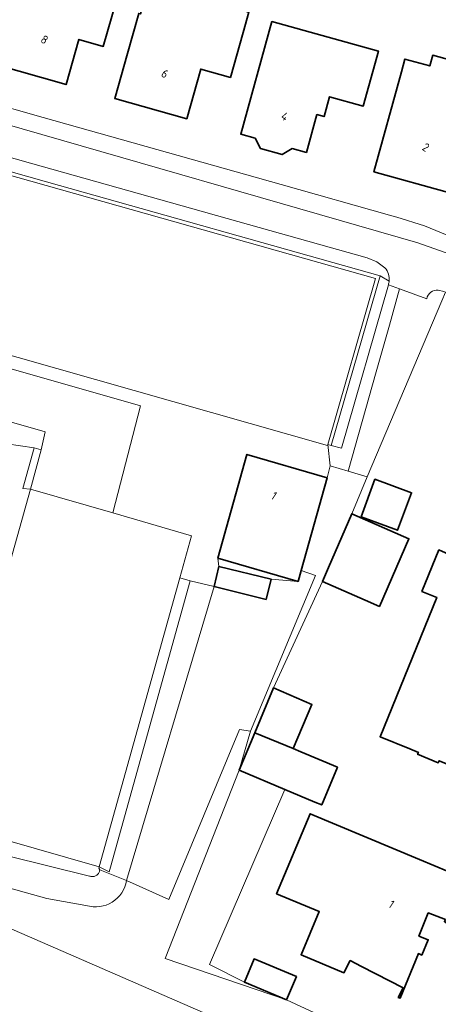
# Model space of a CAD drawing. Extents: x 184422 to 188298, y 343471 to 350189.
# Tile 124 of 256: x 185960 to 186005, y 347036 to 347142. Entities that reach past the tile are written whole.
import ezdxf
from ezdxf.enums import TextEntityAlignment as Align

# ---------------------------------------------------------------- set-up
doc = ezdxf.new("R2010")
doc.units = 0
for name, color, linetype, lineweight in [('B-WA-GR-BEPLANTING_CULTUUR_HEESTERS-GV', 252, 'Continuous', 18), ('B-WA-OG-TERREIN_CULTUURSCHEIDING-GV', 252, 'Continuous', 18), ('B-WA-OG-TERREIN_ERF-GV', 252, 'Continuous', 18), ('B-WA-VH-VERHARDING_BETONSTRAATSTEEN-GV', 252, 'Continuous', 18), ('B-WA-VH-VERHARDING_HALFVERHARDING-GV', 252, 'Continuous', 18), ('B-WA-VH-VERHARDING_HALFVERHARDING_GRIND-GV', 252, 'Continuous', 18), ('B-WA-VH-VERHARDING_OPEN-GV', 252, 'Continuous', 18), ('B-WA-VH-VERHARDING_TEGEL-GV', 252, 'Continuous', 18), ('B-WE-OG-BEBOUWING-GV', 250, 'Continuous', 35), ('B-WE-OG-BEBOUWING-T18', 10, 'Continuous', 18)]:
    doc.layers.add(name, color=color, linetype=linetype, lineweight=lineweight)
doc.styles.add('NLCS-ISO-M500-T18', font='NLCS-ISO.ttf', dxfattribs={"height": 0.9})

msp = doc.modelspace()

# ---------------------------------------------------------------- linework, layer by layer
at = {"layer": 'B-WA-GR-BEPLANTING_CULTUUR_HEESTERS-GV', "flags": 128}
for points in [[(185927.964, 347133.731), (185998.52, 347113.835), (185993.398, 347096.094), (185993.783, 347095.985), (185999.016, 347114.11), (185963.298, 347124.183), (185928.068, 347134.117)], [(185927.964, 347133.731), (185998.52, 347113.835), (185993.398, 347096.094), (185993.783, 347095.985), (185999.016, 347114.11), (185963.298, 347124.183), (185928.068, 347134.117)], [(185927.964, 347133.731), (185998.52, 347113.835), (185993.398, 347096.094), (185993.783, 347095.985), (185999.016, 347114.11), (185963.298, 347124.183), (185928.068, 347134.117)], [(185962.722, 347095.528), (185961.968, 347095.715), (185960.777, 347091.398), (185961.579, 347091.292)], [(185962.722, 347095.528), (185961.968, 347095.715), (185960.777, 347091.398), (185961.579, 347091.292)], [(185962.722, 347095.528), (185961.968, 347095.715), (185960.777, 347091.398), (185961.579, 347091.292)]]:
    msp.add_lwpolyline(points, close=True, dxfattribs=at)
at = {"layer": 'B-WA-OG-TERREIN_CULTUURSCHEIDING-GV', "flags": 128}
for points in [[(185970.383, 347088.762), (185973.347, 347100.238), (185937.874, 347110.341), (185935.899, 347105.251), (185963.168, 347097.428), (185962.722, 347095.528), (185961.579, 347091.292)], [(185970.383, 347088.762), (185973.347, 347100.238), (185937.874, 347110.341), (185935.899, 347105.251), (185963.168, 347097.428), (185962.722, 347095.528), (185961.579, 347091.292)], [(185970.383, 347088.762), (185973.347, 347100.238), (185937.874, 347110.341), (185935.899, 347105.251), (185963.168, 347097.428), (185962.722, 347095.528), (185961.579, 347091.292)], [(185985.141, 347065.426), (185992.104, 347082.076), (185990.555, 347082.626), (185990.222, 347081.443), (185987.347, 347081.671), (185986.815, 347079.511), (185981.227, 347080.888), (185971.861, 347049.465), (185976.373, 347047.437), (185983.95, 347065.606)], [(185985.141, 347065.426), (185992.104, 347082.076), (185990.555, 347082.626), (185990.222, 347081.443), (185987.347, 347081.671), (185986.815, 347079.511), (185981.227, 347080.888), (185971.861, 347049.465), (185976.373, 347047.437), (185983.95, 347065.606)], [(185985.141, 347065.426), (185992.104, 347082.076), (185990.555, 347082.626), (185990.222, 347081.443), (185987.347, 347081.671), (185986.815, 347079.511), (185981.227, 347080.888), (185971.861, 347049.465), (185976.373, 347047.437), (185983.95, 347065.606)], [(185968.889, 347050.79), (185968.996, 347050.593), (185971.861, 347049.465), (185981.227, 347080.888), (185978.686, 347081.523), (185970.154, 347050.877), (185970.017, 347050.385), (185968.941, 347050.927)], [(185968.889, 347050.79), (185968.996, 347050.593), (185971.861, 347049.465), (185981.227, 347080.888), (185978.686, 347081.523), (185970.154, 347050.877), (185970.017, 347050.385), (185968.941, 347050.927)], [(185968.889, 347050.79), (185968.996, 347050.593), (185971.861, 347049.465), (185981.227, 347080.888), (185978.686, 347081.523), (185970.154, 347050.877), (185970.017, 347050.385), (185968.941, 347050.927)], [(185983.929, 347061.247), (185975.997, 347041.118), (185988.993, 347036.679), (185984.473, 347038.569), (185980.752, 347040.476), (185988.803, 347059.201)], [(185983.929, 347061.247), (185975.997, 347041.118), (185988.993, 347036.679), (185984.473, 347038.569), (185980.752, 347040.476), (185988.803, 347059.201)], [(185983.929, 347061.247), (185975.997, 347041.118), (185988.993, 347036.679), (185984.473, 347038.569), (185980.752, 347040.476), (185988.803, 347059.201)], [(185932.249, 347056.086), (185932.101, 347055.739), (185893.469, 346965.237), (185891.557, 346960.788), (185889.641, 346956.26), (185956.094, 346927.989), (185974.193, 346970.644), (185974.221, 346970.711), (185975.435, 346973.7), (185978.822, 346981.686), (185980.19, 346984.68), (185998.322, 347027.405), (185936.54, 347054.262)], [(185932.249, 347056.086), (185932.101, 347055.739), (185893.469, 346965.237), (185891.557, 346960.788), (185889.641, 346956.26), (185956.094, 346927.989), (185974.193, 346970.644), (185974.221, 346970.711), (185975.435, 346973.7), (185978.822, 346981.686), (185980.19, 346984.68), (185998.322, 347027.405), (185936.54, 347054.262)], [(185932.249, 347056.086), (185932.101, 347055.739), (185893.469, 346965.237), (185891.557, 346960.788), (185889.641, 346956.26), (185956.094, 346927.989), (185974.193, 346970.644), (185974.221, 346970.711), (185975.435, 346973.7), (185978.822, 346981.686), (185980.19, 346984.68), (185998.322, 347027.405), (185936.54, 347054.262)]]:
    msp.add_lwpolyline(points, close=True, dxfattribs=at)
for points in [[(185912.932, 347097.169), (185910.345, 347093.983), (185920.853, 347090.546), (185922.611, 347096.018), (185945.906, 347088.286), (185944.178, 347083.001), (185944.491, 347082.897), (185945.835, 347082.451), (185942.712, 347072.94), (185940.253, 347065.506), (185936.54, 347054.262), (185998.322, 347027.405)], [(185912.932, 347097.169), (185910.345, 347093.983), (185920.853, 347090.546), (185922.611, 347096.018), (185945.906, 347088.286), (185944.178, 347083.001), (185944.491, 347082.897), (185945.835, 347082.451), (185942.712, 347072.94), (185940.253, 347065.506), (185936.54, 347054.262), (185998.322, 347027.405)], [(185912.932, 347097.169), (185910.345, 347093.983), (185920.853, 347090.546), (185922.611, 347096.018), (185945.906, 347088.286), (185944.178, 347083.001), (185944.491, 347082.897), (185945.835, 347082.451), (185942.712, 347072.94), (185940.253, 347065.506), (185936.54, 347054.262), (185998.322, 347027.405)], [(185968.941, 347050.927), (185951.619, 347055.881), (185961.579, 347091.292), (185960.777, 347091.398), (185961.968, 347095.715), (185959.037, 347096.162)], [(185968.941, 347050.927), (185951.619, 347055.881), (185961.579, 347091.292), (185960.777, 347091.398), (185961.968, 347095.715), (185959.037, 347096.162)], [(185968.941, 347050.927), (185951.619, 347055.881), (185961.579, 347091.292), (185960.777, 347091.398), (185961.968, 347095.715), (185959.037, 347096.162)], [(186003.511, 347029.966), (185988.993, 347036.679), (185975.997, 347041.118), (185983.929, 347061.247), (185985.141, 347065.426), (185983.95, 347065.606), (185976.373, 347047.437), (185971.861, 347049.465), (185971.784, 347049.116), (185971.672, 347048.777), (185971.524, 347048.452), (185971.342, 347048.144), (185971.129, 347047.857), (185970.887, 347047.594), (185970.619, 347047.358), (185970.327, 347047.152), (185970.016, 347046.977), (185969.687, 347046.836), (185969.346, 347046.731), (185968.995, 347046.662), (185968.639, 347046.631), (185968.282, 347046.637), (185963.322, 347047.52), (185958.471, 347048.879)], [(186003.511, 347029.966), (185988.993, 347036.679), (185975.997, 347041.118), (185983.929, 347061.247), (185985.141, 347065.426), (185983.95, 347065.606), (185976.373, 347047.437), (185971.861, 347049.465), (185971.784, 347049.116), (185971.672, 347048.777), (185971.524, 347048.452), (185971.342, 347048.144), (185971.129, 347047.857), (185970.887, 347047.594), (185970.619, 347047.358), (185970.327, 347047.152), (185970.016, 347046.977), (185969.687, 347046.836), (185969.346, 347046.731), (185968.995, 347046.662), (185968.639, 347046.631), (185968.282, 347046.637), (185963.322, 347047.52), (185958.471, 347048.879)], [(186003.511, 347029.966), (185988.993, 347036.679), (185975.997, 347041.118), (185983.929, 347061.247), (185985.141, 347065.426), (185983.95, 347065.606), (185976.373, 347047.437), (185971.861, 347049.465), (185971.784, 347049.116), (185971.672, 347048.777), (185971.524, 347048.452), (185971.342, 347048.144), (185971.129, 347047.857), (185970.887, 347047.594), (185970.619, 347047.358), (185970.327, 347047.152), (185970.016, 347046.977), (185969.687, 347046.836), (185969.346, 347046.731), (185968.995, 347046.662), (185968.639, 347046.631), (185968.282, 347046.637), (185963.322, 347047.52), (185958.471, 347048.879)], [(185958.471, 347048.879), (185963.322, 347047.52), (185968.282, 347046.637), (185968.639, 347046.631), (185968.995, 347046.662), (185969.346, 347046.731), (185969.687, 347046.836), (185970.016, 347046.977), (185970.327, 347047.152), (185970.619, 347047.358), (185970.887, 347047.594), (185971.129, 347047.857), (185971.342, 347048.144), (185971.524, 347048.452), (185971.672, 347048.777), (185971.784, 347049.116), (185971.861, 347049.465), (185968.996, 347050.593), (185968.984, 347050.511), (185968.964, 347050.43), (185968.935, 347050.352), (185968.898, 347050.277), (185968.854, 347050.207), (185968.802, 347050.141), (185968.744, 347050.082), (185968.68, 347050.029), (185968.611, 347049.982), (185968.537, 347049.944), (185968.459, 347049.913), (185968.379, 347049.891), (185968.297, 347049.877), (185968.214, 347049.872), (185968.131, 347049.876), (185968.048, 347049.889), (185967.968, 347049.91), (185967.89, 347049.939), (185959.132, 347052.093)], [(185958.471, 347048.879), (185963.322, 347047.52), (185968.282, 347046.637), (185968.639, 347046.631), (185968.995, 347046.662), (185969.346, 347046.731), (185969.687, 347046.836), (185970.016, 347046.977), (185970.327, 347047.152), (185970.619, 347047.358), (185970.887, 347047.594), (185971.129, 347047.857), (185971.342, 347048.144), (185971.524, 347048.452), (185971.672, 347048.777), (185971.784, 347049.116), (185971.861, 347049.465), (185968.996, 347050.593), (185968.984, 347050.511), (185968.964, 347050.43), (185968.935, 347050.352), (185968.898, 347050.277), (185968.854, 347050.207), (185968.802, 347050.141), (185968.744, 347050.082), (185968.68, 347050.029), (185968.611, 347049.982), (185968.537, 347049.944), (185968.459, 347049.913), (185968.379, 347049.891), (185968.297, 347049.877), (185968.214, 347049.872), (185968.131, 347049.876), (185968.048, 347049.889), (185967.968, 347049.91), (185967.89, 347049.939), (185959.132, 347052.093)], [(185958.471, 347048.879), (185963.322, 347047.52), (185968.282, 347046.637), (185968.639, 347046.631), (185968.995, 347046.662), (185969.346, 347046.731), (185969.687, 347046.836), (185970.016, 347046.977), (185970.327, 347047.152), (185970.619, 347047.358), (185970.887, 347047.594), (185971.129, 347047.857), (185971.342, 347048.144), (185971.524, 347048.452), (185971.672, 347048.777), (185971.784, 347049.116), (185971.861, 347049.465), (185968.996, 347050.593), (185968.984, 347050.511), (185968.964, 347050.43), (185968.935, 347050.352), (185968.898, 347050.277), (185968.854, 347050.207), (185968.802, 347050.141), (185968.744, 347050.082), (185968.68, 347050.029), (185968.611, 347049.982), (185968.537, 347049.944), (185968.459, 347049.913), (185968.379, 347049.891), (185968.297, 347049.877), (185968.214, 347049.872), (185968.131, 347049.876), (185968.048, 347049.889), (185967.968, 347049.91), (185967.89, 347049.939), (185959.132, 347052.093)], [(185959.132, 347052.093), (185967.89, 347049.939), (185967.968, 347049.91), (185968.048, 347049.889), (185968.131, 347049.876), (185968.214, 347049.872), (185968.297, 347049.877), (185968.379, 347049.891), (185968.459, 347049.913), (185968.537, 347049.944), (185968.611, 347049.982), (185968.68, 347050.029), (185968.744, 347050.082), (185968.802, 347050.141), (185968.854, 347050.207), (185968.898, 347050.277), (185968.935, 347050.352), (185968.964, 347050.43), (185968.984, 347050.511), (185968.996, 347050.593), (185968.889, 347050.79), (185968.941, 347050.927)], [(185959.132, 347052.093), (185967.89, 347049.939), (185967.968, 347049.91), (185968.048, 347049.889), (185968.131, 347049.876), (185968.214, 347049.872), (185968.297, 347049.877), (185968.379, 347049.891), (185968.459, 347049.913), (185968.537, 347049.944), (185968.611, 347049.982), (185968.68, 347050.029), (185968.744, 347050.082), (185968.802, 347050.141), (185968.854, 347050.207), (185968.898, 347050.277), (185968.935, 347050.352), (185968.964, 347050.43), (185968.984, 347050.511), (185968.996, 347050.593), (185968.889, 347050.79), (185968.941, 347050.927)], [(185959.132, 347052.093), (185967.89, 347049.939), (185967.968, 347049.91), (185968.048, 347049.889), (185968.131, 347049.876), (185968.214, 347049.872), (185968.297, 347049.877), (185968.379, 347049.891), (185968.459, 347049.913), (185968.537, 347049.944), (185968.611, 347049.982), (185968.68, 347050.029), (185968.744, 347050.082), (185968.802, 347050.141), (185968.854, 347050.207), (185968.898, 347050.277), (185968.935, 347050.352), (185968.964, 347050.43), (185968.984, 347050.511), (185968.996, 347050.593), (185968.889, 347050.79), (185968.941, 347050.927)]]:
    msp.add_lwpolyline(points, dxfattribs=at)
at = {"layer": 'B-WA-OG-TERREIN_ERF-GV', "flags": 128}
for points in [[(185960.933, 347148.124), (185965.046, 347146.953), (185965.863, 347149.824), (185972.042, 347148.064), (185970.735, 347143.472), (185969.366, 347138.663), (185966.769, 347139.402), (185965.396, 347134.573), (185957.703, 347136.76), (185959.07, 347141.569)], [(185960.933, 347148.124), (185965.046, 347146.953), (185965.863, 347149.824), (185972.042, 347148.064), (185970.735, 347143.472), (185969.366, 347138.663), (185966.769, 347139.402), (185965.396, 347134.573), (185957.703, 347136.76), (185959.07, 347141.569)], [(185960.933, 347148.124), (185965.046, 347146.953), (185965.863, 347149.824), (185972.042, 347148.064), (185970.735, 347143.472), (185969.366, 347138.663), (185966.769, 347139.402), (185965.396, 347134.573), (185957.703, 347136.76), (185959.07, 347141.569)], [(185973.37, 347142.131), (185974.185, 347144.911), (185979.116, 347143.563), (185979.229, 347143.969), (185984.952, 347142.306), (185984.342, 347140.148), (185982.981, 347135.337), (185979.806, 347136.235), (185978.304, 347130.923), (185970.608, 347133.099), (185971.968, 347137.91), (185973.177, 347142.187)], [(185973.37, 347142.131), (185974.185, 347144.911), (185979.116, 347143.563), (185979.229, 347143.969), (185984.952, 347142.306), (185984.342, 347140.148), (185982.981, 347135.337), (185979.806, 347136.235), (185978.304, 347130.923), (185970.608, 347133.099), (185971.968, 347137.91), (185973.177, 347142.187)], [(185973.37, 347142.131), (185974.185, 347144.911), (185979.116, 347143.563), (185979.229, 347143.969), (185984.952, 347142.306), (185984.342, 347140.148), (185982.981, 347135.337), (185979.806, 347136.235), (185978.304, 347130.923), (185970.608, 347133.099), (185971.968, 347137.91), (185973.177, 347142.187)], [(185989.6, 347127.739), (185988.519, 347127.09), (185986.2, 347127.759), (185985.624, 347128.837), (185984.097, 347129.258), (185987.422, 347141.308), (185998.83, 347138.16), (185997.207, 347132.28), (185993.592, 347133.277), (185993.007, 347131.156), (185992.236, 347131.369), (185991.119, 347127.32)], [(185989.6, 347127.739), (185988.519, 347127.09), (185986.2, 347127.759), (185985.624, 347128.837), (185984.097, 347129.258), (185987.422, 347141.308), (185998.83, 347138.16), (185997.207, 347132.28), (185993.592, 347133.277), (185993.007, 347131.156), (185992.236, 347131.369), (185991.119, 347127.32)], [(185989.6, 347127.739), (185988.519, 347127.09), (185986.2, 347127.759), (185985.624, 347128.837), (185984.097, 347129.258), (185987.422, 347141.308), (185998.83, 347138.16), (185997.207, 347132.28), (185993.592, 347133.277), (185993.007, 347131.156), (185992.236, 347131.369), (185991.119, 347127.32)], [(186011.979, 347129.009), (186010.621, 347129.325), (186008.502, 347129.913), (186006.578, 347122.974), (185998.345, 347125.257), (186001.294, 347135.942), (186001.67, 347137.302), (186004.327, 347136.566), (186004.645, 347137.713), (186012.354, 347135.576), (186013.529, 347135.271)], [(186011.979, 347129.009), (186010.621, 347129.325), (186008.502, 347129.913), (186006.578, 347122.974), (185998.345, 347125.257), (186001.294, 347135.942), (186001.67, 347137.302), (186004.327, 347136.566), (186004.645, 347137.713), (186012.354, 347135.576), (186013.529, 347135.271)], [(186011.979, 347129.009), (186010.621, 347129.325), (186008.502, 347129.913), (186006.578, 347122.974), (185998.345, 347125.257), (186001.294, 347135.942), (186001.67, 347137.302), (186004.327, 347136.566), (186004.645, 347137.713), (186012.354, 347135.576), (186013.529, 347135.271)], [(185987.61, 347070.048), (185992.825, 347081.438), (185993.478, 347082.942), (185995.969, 347088.675), (185997.638, 347092.612), (185995.59, 347093.243), (185993.645, 347093.819), (185993.34, 347092.526), (185990.555, 347082.626), (185992.104, 347082.076), (185985.141, 347065.426), (185983.929, 347061.247), (185985.61, 347065.266)], [(185987.61, 347070.048), (185992.825, 347081.438), (185993.478, 347082.942), (185995.969, 347088.675), (185997.638, 347092.612), (185995.59, 347093.243), (185993.645, 347093.819), (185993.34, 347092.526), (185990.555, 347082.626), (185992.104, 347082.076), (185985.141, 347065.426), (185983.929, 347061.247), (185985.61, 347065.266)], [(185987.61, 347070.048), (185992.825, 347081.438), (185993.478, 347082.942), (185995.969, 347088.675), (185997.638, 347092.612), (185995.59, 347093.243), (185993.645, 347093.819), (185993.34, 347092.526), (185990.555, 347082.626), (185992.104, 347082.076), (185985.141, 347065.426), (185983.929, 347061.247), (185985.61, 347065.266)], [(186005.071, 347079.735), (186003.489, 347080.379), (186005.294, 347084.813), (186013.761, 347080.989), (186011.958, 347076.997), (186013.353, 347076.368), (186017.91, 347074.31), (186018.115, 347074.764), (186018.347, 347074.665), (186015.661, 347068.075), (186010.818, 347070.049), (186010.135, 347068.373), (186010.255, 347068.324), (186009.399, 347066.222), (186009.278, 347066.271), (186007.312, 347061.446), (186005.312, 347062.261), (186005.229, 347062.058), (186003.025, 347062.956), (186003.108, 347063.16), (186002.182, 347063.537), (185999.003, 347064.831)], [(186005.071, 347079.735), (186003.489, 347080.379), (186005.294, 347084.813), (186013.761, 347080.989), (186011.958, 347076.997), (186013.353, 347076.368), (186017.91, 347074.31), (186018.115, 347074.764), (186018.347, 347074.665), (186015.661, 347068.075), (186010.818, 347070.049), (186010.135, 347068.373), (186010.255, 347068.324), (186009.399, 347066.222), (186009.278, 347066.271), (186007.312, 347061.446), (186005.312, 347062.261), (186005.229, 347062.058), (186003.025, 347062.956), (186003.108, 347063.16), (186002.182, 347063.537), (185999.003, 347064.831)], [(186005.071, 347079.735), (186003.489, 347080.379), (186005.294, 347084.813), (186013.761, 347080.989), (186011.958, 347076.997), (186013.353, 347076.368), (186017.91, 347074.31), (186018.115, 347074.764), (186018.347, 347074.665), (186015.661, 347068.075), (186010.818, 347070.049), (186010.135, 347068.373), (186010.255, 347068.324), (186009.399, 347066.222), (186009.278, 347066.271), (186007.312, 347061.446), (186005.312, 347062.261), (186005.229, 347062.058), (186003.025, 347062.956), (186003.108, 347063.16), (186002.182, 347063.537), (185999.003, 347064.831)], [(185990.222, 347081.443), (185981.625, 347083.944), (185981.759, 347083.048), (185981.227, 347080.888), (185986.815, 347079.511), (185987.347, 347081.671)], [(185990.222, 347081.443), (185981.625, 347083.944), (185981.759, 347083.048), (185981.227, 347080.888), (185986.815, 347079.511), (185987.347, 347081.671)], [(185990.222, 347081.443), (185981.625, 347083.944), (185981.759, 347083.048), (185981.227, 347080.888), (185986.815, 347079.511), (185987.347, 347081.671)], [(185991.508, 347056.594), (186003.209, 347051.701), (186007.822, 347049.772), (186007.907, 347049.975), (186008.156, 347049.871), (186006.095, 347044.942), (186005.886, 347045.06), (186005.994, 347045.275), (186004.162, 347045.988), (186003.167, 347043.519), (186004.166, 347043.129), (186003.47, 347041.482), (186003.111, 347041.634), (186001.146, 347036.858), (186000.943, 347036.962), (186001.465, 347037.976), (186000, 347038.73), (185997.02, 347040.265), (185995.802, 347040.892), (185995.136, 347039.6), (185990.554, 347041.516), (185992.485, 347046.135), (185987.931, 347048.04)], [(185991.508, 347056.594), (186003.209, 347051.701), (186007.822, 347049.772), (186007.907, 347049.975), (186008.156, 347049.871), (186006.095, 347044.942), (186005.886, 347045.06), (186005.994, 347045.275), (186004.162, 347045.988), (186003.167, 347043.519), (186004.166, 347043.129), (186003.47, 347041.482), (186003.111, 347041.634), (186001.146, 347036.858), (186000.943, 347036.962), (186001.465, 347037.976), (186000, 347038.73), (185997.02, 347040.265), (185995.802, 347040.892), (185995.136, 347039.6), (185990.554, 347041.516), (185992.485, 347046.135), (185987.931, 347048.04)], [(185991.508, 347056.594), (186003.209, 347051.701), (186007.822, 347049.772), (186007.907, 347049.975), (186008.156, 347049.871), (186006.095, 347044.942), (186005.886, 347045.06), (186005.994, 347045.275), (186004.162, 347045.988), (186003.167, 347043.519), (186004.166, 347043.129), (186003.47, 347041.482), (186003.111, 347041.634), (186001.146, 347036.858), (186000.943, 347036.962), (186001.465, 347037.976), (186000, 347038.73), (185997.02, 347040.265), (185995.802, 347040.892), (185995.136, 347039.6), (185990.554, 347041.516), (185992.485, 347046.135), (185987.931, 347048.04)]]:
    msp.add_lwpolyline(points, close=True, dxfattribs=at)
for points in [[(185952.223, 347143.497), (185949.845, 347134.756), (185962.953, 347131.071), (185988.428, 347123.877), (186000, 347120.627), (186000.81, 347120.4), (186003.762, 347119.478), (186006.62, 347118.294), (186008.466, 347117.5), (186009.427, 347119.7), (186009.818, 347120.628), (186033.027, 347110.835), (186041.179, 347107.441), (186042.182, 347107.092), (186052.976, 347132.281), (186053.264, 347132.953), (186055.151, 347137.789), (186055.475, 347138.515), (186059.606, 347147.767)], [(185952.223, 347143.497), (185949.845, 347134.756), (185962.953, 347131.071), (185988.428, 347123.877), (186000, 347120.627), (186000.81, 347120.4), (186003.762, 347119.478), (186006.62, 347118.294), (186008.466, 347117.5), (186009.427, 347119.7), (186009.818, 347120.628), (186033.027, 347110.835), (186041.179, 347107.441), (186042.182, 347107.092), (186052.976, 347132.281), (186053.264, 347132.953), (186055.151, 347137.789), (186055.475, 347138.515), (186059.606, 347147.767)], [(185952.223, 347143.497), (185949.845, 347134.756), (185962.953, 347131.071), (185988.428, 347123.877), (186000, 347120.627), (186000.81, 347120.4), (186003.762, 347119.478), (186006.62, 347118.294), (186008.466, 347117.5), (186009.427, 347119.7), (186009.818, 347120.628), (186033.027, 347110.835), (186041.179, 347107.441), (186042.182, 347107.092), (186052.976, 347132.281), (186053.264, 347132.953), (186055.151, 347137.789), (186055.475, 347138.515), (186059.606, 347147.767)], [(186005.628, 347111.46), (185997.638, 347092.612), (185995.969, 347088.675), (186002.095, 347086.012), (185998.949, 347078.776), (185997.41, 347079.445), (185992.825, 347081.438), (185987.61, 347070.048), (185991.705, 347068.272), (185989.697, 347063.557), (185990.527, 347063.21), (185994.442, 347061.573), (185992.757, 347057.543), (185992.032, 347057.846), (185988.803, 347059.201), (185980.752, 347040.476), (185984.473, 347038.569), (185988.993, 347036.679), (186003.511, 347029.966)], [(186005.628, 347111.46), (185997.638, 347092.612), (185995.969, 347088.675), (186002.095, 347086.012), (185998.949, 347078.776), (185997.41, 347079.445), (185992.825, 347081.438), (185987.61, 347070.048), (185991.705, 347068.272), (185989.697, 347063.557), (185990.527, 347063.21), (185994.442, 347061.573), (185992.757, 347057.543), (185992.032, 347057.846), (185988.803, 347059.201), (185980.752, 347040.476), (185984.473, 347038.569), (185988.993, 347036.679), (186003.511, 347029.966)], [(186005.628, 347111.46), (185997.638, 347092.612), (185995.969, 347088.675), (186002.095, 347086.012), (185998.949, 347078.776), (185997.41, 347079.445), (185992.825, 347081.438), (185987.61, 347070.048), (185991.705, 347068.272), (185989.697, 347063.557), (185990.527, 347063.21), (185994.442, 347061.573), (185992.757, 347057.543), (185992.032, 347057.846), (185988.803, 347059.201), (185980.752, 347040.476), (185984.473, 347038.569), (185988.993, 347036.679), (186003.511, 347029.966)]]:
    msp.add_lwpolyline(points, dxfattribs=at)
at = {"layer": 'B-WA-VH-VERHARDING_BETONSTRAATSTEEN-GV', "flags": 128}
for points in [[(185909.881, 347144.514), (185908.85, 347141.029), (185911.935, 347140.161), (185913.003, 347139.861), (185917.803, 347138.512), (185927.699, 347135.737), (185961.563, 347126.183), (185987.217, 347118.955), (185997.627, 347116.043), (185998.641, 347115.62), (185999.53, 347114.976)], [(185909.881, 347144.514), (185908.85, 347141.029), (185911.935, 347140.161), (185913.003, 347139.861), (185917.803, 347138.512), (185927.699, 347135.737), (185961.563, 347126.183), (185987.217, 347118.955), (185997.627, 347116.043), (185998.641, 347115.62), (185999.53, 347114.976)], [(185909.881, 347144.514), (185908.85, 347141.029), (185911.935, 347140.161), (185913.003, 347139.861), (185917.803, 347138.512), (185927.699, 347135.737), (185961.563, 347126.183), (185987.217, 347118.955), (185997.627, 347116.043), (185998.641, 347115.62), (185999.53, 347114.976)], [(186039.137, 347102.435), (186009.401, 347115.392), (186003.038, 347117.649), (185909.881, 347144.514)], [(186039.137, 347102.435), (186009.401, 347115.392), (186003.038, 347117.649), (185909.881, 347144.514)], [(186039.137, 347102.435), (186009.401, 347115.392), (186003.038, 347117.649), (185909.881, 347144.514)], [(185999.893, 347113.175), (186001.098, 347112.747), (186003.999, 347111.674)], [(185999.893, 347113.175), (186001.098, 347112.747), (186003.999, 347111.674)], [(185999.893, 347113.175), (186001.098, 347112.747), (186003.999, 347111.674)], [(186005.239, 347112.581), (186005.838, 347112.451), (186006.019, 347112.383), (186006.413, 347112.236), (186038.028, 347098.495), (186038.168, 347098.386), (186038.302, 347098.269), (186038.852, 347097.558), (186039.151, 347096.711), (186039.343, 347095.857), (186042.497, 347103.247), (186041.911, 347102.822)], [(186005.239, 347112.581), (186005.838, 347112.451), (186006.019, 347112.383), (186006.413, 347112.236), (186038.028, 347098.495), (186038.168, 347098.386), (186038.302, 347098.269), (186038.852, 347097.558), (186039.151, 347096.711), (186039.343, 347095.857), (186042.497, 347103.247), (186041.911, 347102.822)], [(186005.239, 347112.581), (186005.838, 347112.451), (186006.019, 347112.383), (186006.413, 347112.236), (186038.028, 347098.495), (186038.168, 347098.386), (186038.302, 347098.269), (186038.852, 347097.558), (186039.151, 347096.711), (186039.343, 347095.857), (186042.497, 347103.247), (186041.911, 347102.822)]]:
    msp.add_lwpolyline(points, dxfattribs=at)
msp.add_lwpolyline([(186010.985, 347119.02), (186009.427, 347119.7), (186008.466, 347117.5), (186006.62, 347118.294), (186003.762, 347119.478), (186000.81, 347120.4), (186000, 347120.627), (185988.428, 347123.877), (185962.953, 347131.071), (185949.845, 347134.756), (185936.17, 347138.599), (185934.681, 347139.018), (185909.881, 347144.514), (186003.038, 347117.649), (186009.401, 347115.392)], close=True, dxfattribs=at)
msp.add_lwpolyline([(186010.985, 347119.02), (186009.427, 347119.7), (186008.466, 347117.5), (186006.62, 347118.294), (186003.762, 347119.478), (186000.81, 347120.4), (186000, 347120.627), (185988.428, 347123.877), (185962.953, 347131.071), (185949.845, 347134.756), (185936.17, 347138.599), (185934.681, 347139.018), (185909.881, 347144.514), (186003.038, 347117.649), (186009.401, 347115.392)], close=True, dxfattribs=at)
msp.add_lwpolyline([(186010.985, 347119.02), (186009.427, 347119.7), (186008.466, 347117.5), (186006.62, 347118.294), (186003.762, 347119.478), (186000.81, 347120.4), (186000, 347120.627), (185988.428, 347123.877), (185962.953, 347131.071), (185949.845, 347134.756), (185936.17, 347138.599), (185934.681, 347139.018), (185909.881, 347144.514), (186003.038, 347117.649), (186009.401, 347115.392)], close=True, dxfattribs=at)
at = {"layer": 'B-WA-VH-VERHARDING_BETONSTRAATSTEEN-GV'}
for points in [[(185999.53, 347114.976, -0.2164303), (185999.979, 347113.55)], [(185999.53, 347114.976, -0.2164303), (185999.979, 347113.55)], [(185999.53, 347114.976, -0.2164303), (185999.979, 347113.55)], [(185999.979, 347113.55, -0.0535735), (185999.893, 347113.175)], [(185999.979, 347113.55, -0.0535735), (185999.893, 347113.175)], [(185999.979, 347113.55, -0.0535735), (185999.893, 347113.175)], [(186003.999, 347111.674, -0.4028059), (186005.239, 347112.581)], [(186003.999, 347111.674, -0.4028059), (186005.239, 347112.581)], [(186003.999, 347111.674, -0.4028059), (186005.239, 347112.581)]]:
    msp.add_lwpolyline(points, format="xyb", dxfattribs=at)
at = {"layer": 'B-WA-VH-VERHARDING_HALFVERHARDING-GV', "flags": 128}
for points in [[(185922.98, 347115.992), (185993.369, 347095.995), (185993.398, 347096.094), (185998.52, 347113.835), (185927.964, 347133.731)], [(185922.98, 347115.992), (185993.369, 347095.995), (185993.398, 347096.094), (185998.52, 347113.835), (185927.964, 347133.731)], [(185922.98, 347115.992), (185993.369, 347095.995), (185993.398, 347096.094), (185998.52, 347113.835), (185927.964, 347133.731)], [(185961.579, 347091.292), (185951.619, 347055.881), (185968.941, 347050.927), (185977.566, 347081.81), (185978.83, 347086.335), (185970.383, 347088.762)], [(185961.579, 347091.292), (185951.619, 347055.881), (185968.941, 347050.927), (185977.566, 347081.81), (185978.83, 347086.335), (185970.383, 347088.762)], [(185961.579, 347091.292), (185951.619, 347055.881), (185968.941, 347050.927), (185977.566, 347081.81), (185978.83, 347086.335), (185970.383, 347088.762)]]:
    msp.add_lwpolyline(points, close=True, dxfattribs=at)
at = {"layer": 'B-WA-VH-VERHARDING_HALFVERHARDING_GRIND-GV', "flags": 128}
for points in [[(185999.53, 347114.976), (185998.641, 347115.62), (185997.627, 347116.043), (185987.217, 347118.955), (185961.563, 347126.183), (185927.699, 347135.737), (185927.461, 347134.747), (185926.992, 347134.857), (185923.427, 347122.698)], [(185999.53, 347114.976), (185998.641, 347115.62), (185997.627, 347116.043), (185987.217, 347118.955), (185961.563, 347126.183), (185927.699, 347135.737), (185927.461, 347134.747), (185926.992, 347134.857), (185923.427, 347122.698)], [(185999.53, 347114.976), (185998.641, 347115.62), (185997.627, 347116.043), (185987.217, 347118.955), (185961.563, 347126.183), (185927.699, 347135.737), (185927.461, 347134.747), (185926.992, 347134.857), (185923.427, 347122.698)], [(185923.427, 347122.698), (185921.038, 347114.55), (185922.313, 347114.102), (185922.457, 347114.593), (185921.66, 347114.761), (185927.071, 347134.033), (185927.964, 347133.731), (185928.068, 347134.117), (185963.298, 347124.183), (185999.016, 347114.11), (185999.979, 347113.55)], [(185923.427, 347122.698), (185921.038, 347114.55), (185922.313, 347114.102), (185922.457, 347114.593), (185921.66, 347114.761), (185927.071, 347134.033), (185927.964, 347133.731), (185928.068, 347134.117), (185963.298, 347124.183), (185999.016, 347114.11), (185999.979, 347113.55)], [(185923.427, 347122.698), (185921.038, 347114.55), (185922.313, 347114.102), (185922.457, 347114.593), (185921.66, 347114.761), (185927.071, 347134.033), (185927.964, 347133.731), (185928.068, 347134.117), (185963.298, 347124.183), (185999.016, 347114.11), (185999.979, 347113.55)], [(185999.979, 347113.55), (185999.016, 347114.11), (185993.783, 347095.985), (185994.859, 347095.681), (185999.893, 347113.175)], [(185999.979, 347113.55), (185999.016, 347114.11), (185993.783, 347095.985), (185994.859, 347095.681), (185999.893, 347113.175)], [(185999.979, 347113.55), (185999.016, 347114.11), (185993.783, 347095.985), (185994.859, 347095.681), (185999.893, 347113.175)], [(186003.999, 347111.674), (186001.098, 347112.747), (186000, 347108.859), (185998.585, 347103.848), (185995.59, 347093.243), (185997.638, 347092.612), (186005.628, 347111.46), (186006.019, 347112.383), (186005.838, 347112.451), (186005.239, 347112.581)], [(186003.999, 347111.674), (186001.098, 347112.747), (186000, 347108.859), (185998.585, 347103.848), (185995.59, 347093.243), (185997.638, 347092.612), (186005.628, 347111.46), (186006.019, 347112.383), (186005.838, 347112.451), (186005.239, 347112.581)], [(186003.999, 347111.674), (186001.098, 347112.747), (186000, 347108.859), (185998.585, 347103.848), (185995.59, 347093.243), (185997.638, 347092.612), (186005.628, 347111.46), (186006.019, 347112.383), (186005.838, 347112.451), (186005.239, 347112.581)]]:
    msp.add_lwpolyline(points, dxfattribs=at)
at = {"layer": 'B-WA-VH-VERHARDING_HALFVERHARDING_GRIND-GV'}
for points in [[(185999.979, 347113.55, 0.2164303), (185999.53, 347114.976)], [(185999.979, 347113.55, 0.2164303), (185999.53, 347114.976)], [(185999.979, 347113.55, 0.2164303), (185999.53, 347114.976)], [(185999.893, 347113.175, 0.0535735), (185999.979, 347113.55)], [(185999.893, 347113.175, 0.0535735), (185999.979, 347113.55)], [(185999.893, 347113.175, 0.0535735), (185999.979, 347113.55)], [(186005.239, 347112.581, 0.4028059), (186003.999, 347111.674)], [(186005.239, 347112.581, 0.4028059), (186003.999, 347111.674)], [(186005.239, 347112.581, 0.4028059), (186003.999, 347111.674)]]:
    msp.add_lwpolyline(points, format="xyb", dxfattribs=at)
at = {"layer": 'B-WA-VH-VERHARDING_OPEN-GV', "flags": 128}
msp.add_lwpolyline([(186001.098, 347112.747), (185999.893, 347113.175), (185994.859, 347095.681), (185993.783, 347095.985), (185993.398, 347096.094), (185993.645, 347093.819), (185995.59, 347093.243), (185998.585, 347103.848), (186000, 347108.859)], close=True, dxfattribs=at)
msp.add_lwpolyline([(186001.098, 347112.747), (185999.893, 347113.175), (185994.859, 347095.681), (185993.783, 347095.985), (185993.398, 347096.094), (185993.645, 347093.819), (185995.59, 347093.243), (185998.585, 347103.848), (186000, 347108.859)], close=True, dxfattribs=at)
msp.add_lwpolyline([(186001.098, 347112.747), (185999.893, 347113.175), (185994.859, 347095.681), (185993.783, 347095.985), (185993.398, 347096.094), (185993.645, 347093.819), (185995.59, 347093.243), (185998.585, 347103.848), (186000, 347108.859)], close=True, dxfattribs=at)
at = {"layer": 'B-WA-VH-VERHARDING_TEGEL-GV', "flags": 128}
msp.add_lwpolyline([(185959.037, 347096.162), (185961.968, 347095.715), (185962.722, 347095.528), (185963.168, 347097.428), (185935.899, 347105.251), (185937.874, 347110.341), (185973.347, 347100.238), (185970.383, 347088.762), (185978.83, 347086.335), (185977.566, 347081.81), (185978.686, 347081.523), (185981.227, 347080.888), (185981.759, 347083.048), (185981.625, 347083.944), (185984.743, 347095.027), (185993.34, 347092.526), (185993.645, 347093.819), (185993.398, 347096.094), (185993.369, 347095.995), (185922.98, 347115.992), (185920.415, 347107.632), (185926.823, 347106.881)], dxfattribs=at)
msp.add_lwpolyline([(185959.037, 347096.162), (185961.968, 347095.715), (185962.722, 347095.528), (185963.168, 347097.428), (185935.899, 347105.251), (185937.874, 347110.341), (185973.347, 347100.238), (185970.383, 347088.762), (185978.83, 347086.335), (185977.566, 347081.81), (185978.686, 347081.523), (185981.227, 347080.888), (185981.759, 347083.048), (185981.625, 347083.944), (185984.743, 347095.027), (185993.34, 347092.526), (185993.645, 347093.819), (185993.398, 347096.094), (185993.369, 347095.995), (185922.98, 347115.992), (185920.415, 347107.632), (185926.823, 347106.881)], dxfattribs=at)
msp.add_lwpolyline([(185959.037, 347096.162), (185961.968, 347095.715), (185962.722, 347095.528), (185963.168, 347097.428), (185935.899, 347105.251), (185937.874, 347110.341), (185973.347, 347100.238), (185970.383, 347088.762), (185978.83, 347086.335), (185977.566, 347081.81), (185978.686, 347081.523), (185981.227, 347080.888), (185981.759, 347083.048), (185981.625, 347083.944), (185984.743, 347095.027), (185993.34, 347092.526), (185993.645, 347093.819), (185993.398, 347096.094), (185993.369, 347095.995), (185922.98, 347115.992), (185920.415, 347107.632), (185926.823, 347106.881)], dxfattribs=at)
msp.add_lwpolyline([(185978.686, 347081.523), (185977.566, 347081.81), (185968.941, 347050.927), (185970.017, 347050.385), (185970.154, 347050.877)], close=True, dxfattribs=at)
msp.add_lwpolyline([(185978.686, 347081.523), (185977.566, 347081.81), (185968.941, 347050.927), (185970.017, 347050.385), (185970.154, 347050.877)], close=True, dxfattribs=at)
msp.add_lwpolyline([(185978.686, 347081.523), (185977.566, 347081.81), (185968.941, 347050.927), (185970.017, 347050.385), (185970.154, 347050.877)], close=True, dxfattribs=at)
at = {"layer": 'B-WE-OG-BEBOUWING-GV', "flags": 128}
for points in [[(185959.07, 347141.569), (185957.703, 347136.76), (185965.396, 347134.573), (185966.769, 347139.402), (185969.366, 347138.663), (185970.735, 347143.472), (185972.042, 347148.064), (185965.863, 347149.824), (185965.046, 347146.953), (185960.933, 347148.124)], [(185959.07, 347141.569), (185957.703, 347136.76), (185965.396, 347134.573), (185966.769, 347139.402), (185969.366, 347138.663), (185970.735, 347143.472), (185972.042, 347148.064), (185965.863, 347149.824), (185965.046, 347146.953), (185960.933, 347148.124)], [(185959.07, 347141.569), (185957.703, 347136.76), (185965.396, 347134.573), (185966.769, 347139.402), (185969.366, 347138.663), (185970.735, 347143.472), (185972.042, 347148.064), (185965.863, 347149.824), (185965.046, 347146.953), (185960.933, 347148.124)], [(185979.116, 347143.563), (185974.185, 347144.911), (185973.37, 347142.131), (185973.177, 347142.187), (185971.968, 347137.91), (185970.608, 347133.099), (185978.304, 347130.923), (185979.806, 347136.235), (185982.981, 347135.337), (185984.342, 347140.148), (185984.952, 347142.306), (185979.229, 347143.969)], [(185979.116, 347143.563), (185974.185, 347144.911), (185973.37, 347142.131), (185973.177, 347142.187), (185971.968, 347137.91), (185970.608, 347133.099), (185978.304, 347130.923), (185979.806, 347136.235), (185982.981, 347135.337), (185984.342, 347140.148), (185984.952, 347142.306), (185979.229, 347143.969)], [(185979.116, 347143.563), (185974.185, 347144.911), (185973.37, 347142.131), (185973.177, 347142.187), (185971.968, 347137.91), (185970.608, 347133.099), (185978.304, 347130.923), (185979.806, 347136.235), (185982.981, 347135.337), (185984.342, 347140.148), (185984.952, 347142.306), (185979.229, 347143.969)], [(185991.119, 347127.32), (185992.236, 347131.369), (185993.007, 347131.156), (185993.592, 347133.277), (185997.207, 347132.28), (185998.83, 347138.16), (185987.422, 347141.308), (185984.097, 347129.258), (185985.624, 347128.837), (185986.2, 347127.759), (185988.519, 347127.09), (185989.6, 347127.739)], [(185991.119, 347127.32), (185992.236, 347131.369), (185993.007, 347131.156), (185993.592, 347133.277), (185997.207, 347132.28), (185998.83, 347138.16), (185987.422, 347141.308), (185984.097, 347129.258), (185985.624, 347128.837), (185986.2, 347127.759), (185988.519, 347127.09), (185989.6, 347127.739)], [(185991.119, 347127.32), (185992.236, 347131.369), (185993.007, 347131.156), (185993.592, 347133.277), (185997.207, 347132.28), (185998.83, 347138.16), (185987.422, 347141.308), (185984.097, 347129.258), (185985.624, 347128.837), (185986.2, 347127.759), (185988.519, 347127.09), (185989.6, 347127.739)], [(186010.621, 347129.325), (186011.979, 347129.009), (186013.529, 347135.271), (186012.354, 347135.576), (186004.645, 347137.713), (186004.327, 347136.566), (186001.67, 347137.302), (186001.294, 347135.942), (185998.345, 347125.257), (186006.578, 347122.974), (186008.502, 347129.913)], [(186010.621, 347129.325), (186011.979, 347129.009), (186013.529, 347135.271), (186012.354, 347135.576), (186004.645, 347137.713), (186004.327, 347136.566), (186001.67, 347137.302), (186001.294, 347135.942), (185998.345, 347125.257), (186006.578, 347122.974), (186008.502, 347129.913)], [(186010.621, 347129.325), (186011.979, 347129.009), (186013.529, 347135.271), (186012.354, 347135.576), (186004.645, 347137.713), (186004.327, 347136.566), (186001.67, 347137.302), (186001.294, 347135.942), (185998.345, 347125.257), (186006.578, 347122.974), (186008.502, 347129.913)], [(185981.625, 347083.944), (185990.222, 347081.443), (185990.555, 347082.626), (185993.34, 347092.526), (185984.743, 347095.027)], [(185981.625, 347083.944), (185990.222, 347081.443), (185990.555, 347082.626), (185993.34, 347092.526), (185984.743, 347095.027)], [(185981.625, 347083.944), (185990.222, 347081.443), (185990.555, 347082.626), (185993.34, 347092.526), (185984.743, 347095.027)], [(185996.974, 347088.359), (186000.885, 347086.915), (186002.368, 347090.933), (185998.457, 347092.377)], [(185996.974, 347088.359), (186000.885, 347086.915), (186002.368, 347090.933), (185998.457, 347092.377)], [(185996.974, 347088.359), (186000.885, 347086.915), (186002.368, 347090.933), (185998.457, 347092.377)], [(185998.949, 347078.776), (186002.095, 347086.012), (185995.969, 347088.675), (185993.478, 347082.942), (185992.825, 347081.438), (185997.41, 347079.445)], [(185998.949, 347078.776), (186002.095, 347086.012), (185995.969, 347088.675), (185993.478, 347082.942), (185992.825, 347081.438), (185997.41, 347079.445)], [(185998.949, 347078.776), (186002.095, 347086.012), (185995.969, 347088.675), (185993.478, 347082.942), (185992.825, 347081.438), (185997.41, 347079.445)], [(186005.294, 347084.813), (186003.489, 347080.379), (186005.071, 347079.735), (185999.003, 347064.831), (186002.182, 347063.537), (186003.108, 347063.16), (186003.025, 347062.956), (186005.229, 347062.058), (186005.312, 347062.261), (186007.312, 347061.446), (186009.278, 347066.271), (186009.399, 347066.222), (186010.255, 347068.324), (186010.135, 347068.373), (186010.818, 347070.049), (186015.661, 347068.075), (186018.347, 347074.665), (186018.115, 347074.764), (186017.91, 347074.31), (186013.353, 347076.368), (186011.958, 347076.997), (186013.761, 347080.989)], [(186005.294, 347084.813), (186003.489, 347080.379), (186005.071, 347079.735), (185999.003, 347064.831), (186002.182, 347063.537), (186003.108, 347063.16), (186003.025, 347062.956), (186005.229, 347062.058), (186005.312, 347062.261), (186007.312, 347061.446), (186009.278, 347066.271), (186009.399, 347066.222), (186010.255, 347068.324), (186010.135, 347068.373), (186010.818, 347070.049), (186015.661, 347068.075), (186018.347, 347074.665), (186018.115, 347074.764), (186017.91, 347074.31), (186013.353, 347076.368), (186011.958, 347076.997), (186013.761, 347080.989)], [(186005.294, 347084.813), (186003.489, 347080.379), (186005.071, 347079.735), (185999.003, 347064.831), (186002.182, 347063.537), (186003.108, 347063.16), (186003.025, 347062.956), (186005.229, 347062.058), (186005.312, 347062.261), (186007.312, 347061.446), (186009.278, 347066.271), (186009.399, 347066.222), (186010.255, 347068.324), (186010.135, 347068.373), (186010.818, 347070.049), (186015.661, 347068.075), (186018.347, 347074.665), (186018.115, 347074.764), (186017.91, 347074.31), (186013.353, 347076.368), (186011.958, 347076.997), (186013.761, 347080.989)], [(185986.815, 347079.511), (185987.347, 347081.671), (185981.759, 347083.048), (185981.227, 347080.888)], [(185986.815, 347079.511), (185987.347, 347081.671), (185981.759, 347083.048), (185981.227, 347080.888)], [(185986.815, 347079.511), (185987.347, 347081.671), (185981.759, 347083.048), (185981.227, 347080.888)], [(185985.61, 347065.266), (185989.697, 347063.557), (185991.705, 347068.272), (185987.61, 347070.048)], [(185985.61, 347065.266), (185989.697, 347063.557), (185991.705, 347068.272), (185987.61, 347070.048)], [(185985.61, 347065.266), (185989.697, 347063.557), (185991.705, 347068.272), (185987.61, 347070.048)], [(185992.032, 347057.846), (185992.757, 347057.543), (185994.442, 347061.573), (185990.527, 347063.21), (185989.697, 347063.557), (185985.61, 347065.266), (185983.929, 347061.247), (185988.803, 347059.201)], [(185992.032, 347057.846), (185992.757, 347057.543), (185994.442, 347061.573), (185990.527, 347063.21), (185989.697, 347063.557), (185985.61, 347065.266), (185983.929, 347061.247), (185988.803, 347059.201)], [(185992.032, 347057.846), (185992.757, 347057.543), (185994.442, 347061.573), (185990.527, 347063.21), (185989.697, 347063.557), (185985.61, 347065.266), (185983.929, 347061.247), (185988.803, 347059.201)], [(186007.822, 347049.772), (186003.209, 347051.701), (185991.508, 347056.594), (185987.931, 347048.04), (185992.485, 347046.135), (185990.554, 347041.516), (185995.136, 347039.6), (185995.802, 347040.892), (185997.02, 347040.265), (186000, 347038.73), (186001.465, 347037.976), (186000.943, 347036.962), (186001.146, 347036.858), (186003.111, 347041.634), (186003.47, 347041.482), (186004.166, 347043.129), (186003.167, 347043.519), (186004.162, 347045.988), (186005.994, 347045.275), (186005.886, 347045.06), (186006.095, 347044.942), (186008.156, 347049.871), (186007.907, 347049.975)], [(186007.822, 347049.772), (186003.209, 347051.701), (185991.508, 347056.594), (185987.931, 347048.04), (185992.485, 347046.135), (185990.554, 347041.516), (185995.136, 347039.6), (185995.802, 347040.892), (185997.02, 347040.265), (186000, 347038.73), (186001.465, 347037.976), (186000.943, 347036.962), (186001.146, 347036.858), (186003.111, 347041.634), (186003.47, 347041.482), (186004.166, 347043.129), (186003.167, 347043.519), (186004.162, 347045.988), (186005.994, 347045.275), (186005.886, 347045.06), (186006.095, 347044.942), (186008.156, 347049.871), (186007.907, 347049.975)], [(186007.822, 347049.772), (186003.209, 347051.701), (185991.508, 347056.594), (185987.931, 347048.04), (185992.485, 347046.135), (185990.554, 347041.516), (185995.136, 347039.6), (185995.802, 347040.892), (185997.02, 347040.265), (186000, 347038.73), (186001.465, 347037.976), (186000.943, 347036.962), (186001.146, 347036.858), (186003.111, 347041.634), (186003.47, 347041.482), (186004.166, 347043.129), (186003.167, 347043.519), (186004.162, 347045.988), (186005.994, 347045.275), (186005.886, 347045.06), (186006.095, 347044.942), (186008.156, 347049.871), (186007.907, 347049.975)], [(185988.993, 347036.679), (185990.04, 347039.181), (185985.514, 347041.074), (185984.473, 347038.569)], [(185988.993, 347036.679), (185990.04, 347039.181), (185985.514, 347041.074), (185984.473, 347038.569)], [(185988.993, 347036.679), (185990.04, 347039.181), (185985.514, 347041.074), (185984.473, 347038.569)]]:
    msp.add_lwpolyline(points, close=True, dxfattribs=at)

# ---------------------------------------------------------------- texts
at = {"layer": 'B-WE-OG-BEBOUWING-T18', "style": 'NLCS-ISO-M500-T18'}
for s, p in [('8', (185963.078, 347139.39)), ('8', (185963.078, 347139.39)), ('8', (185963.078, 347139.39)), ('6', (185975.973, 347135.739)), ('6', (185975.973, 347135.739)), ('6', (185975.973, 347135.739)), ('4', (185988.805, 347131.171)), ('4', (185988.805, 347131.171)), ('4', (185988.805, 347131.171)), ('2', (186003.907, 347127.866)), ('2', (186003.907, 347127.866)), ('2', (186003.907, 347127.866)), ('1', (185987.656, 347090.613)), ('1', (185987.656, 347090.613)), ('1', (185987.656, 347090.613)), ('1', (186000.228, 347046.926)), ('1', (186000.228, 347046.926)), ('1', (186000.228, 347046.926))]:
    msp.add_text(s, height=0.9, rotation=327.1, dxfattribs=at).set_placement(p, align=Align.MIDDLE)

doc.saveas('drawing.dxf')
